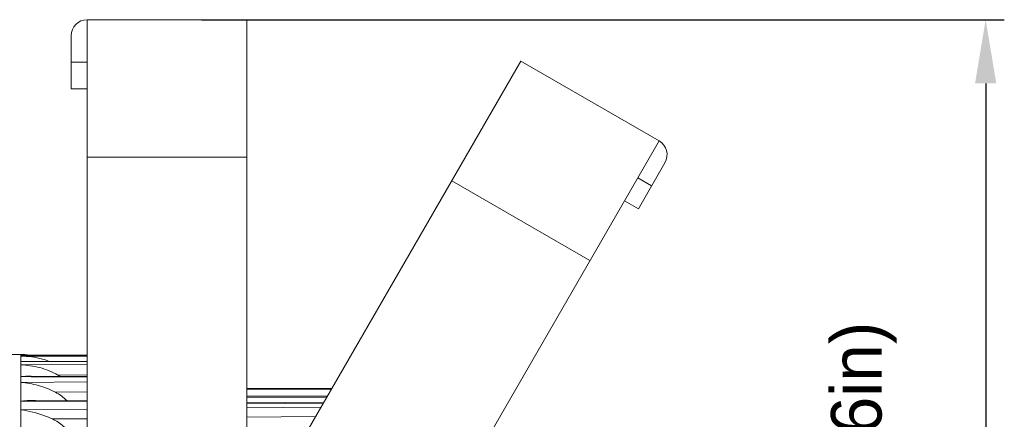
# Model space of a CAD drawing. Header units: millimetres. Extents: x 29035 to 30443, y 1864 to 2860.
# Tile 21 of 55: x 29738 to 29923, y 2566 to 2641. Entities that reach past the tile are written whole.
import ezdxf

# ---------------------------------------------------------------- set-up
doc = ezdxf.new("R2010")
doc.units = ezdxf.units.MM
doc.layers.add('\\M+5CFB8\\M+5CAB5\\M+5CFDF', color=7, linetype='Continuous', lineweight=13)
doc.dimstyles.new('ISO-25', dxfattribs={"dimtxt": 13, "dimasz": 12, "dimexe": 3.5, "dimexo": 0, "dimgap": 3.5, "dimtad": 1, "dimtxsty": 'Standard', "dimcen": 2.5, "dimadec": 0, "dimazin": 0, "dimtfac": 1, "dimtmove": 0, "dimatfit": 3, "dimfxl": 0, "dimarcsym": 0})

# ---------------------------------------------------------------- blocks, each defined once
blk = doc.blocks.new('*D8')
at = {"layer": '\\M+5CFB8\\M+5CAB5\\M+5CFDF', "color": 0, "lineweight": -2}
for p, q in [((29772.08, 2640.96), (29922.99, 2640.96)), ((29919.49, 2628.96), (29919.49, 2409.96)), ((29735.1, 2397.96), (29922.99, 2397.96))]:
    blk.add_line(p, q, dxfattribs=at)
at = {"layer": '\\M+5CFB8\\M+5CAB5\\M+5CFDF', "color": 0}
for points in [[(29917.49, 2628.96), (29921.49, 2628.96), (29919.49, 2640.96)], [(29917.49, 2409.96), (29921.49, 2409.96), (29919.49, 2397.96)]]:
    blk.add_solid(points, dxfattribs=at)
at = {"layer": 'Defpoints', "color": 0}
for p in [(29772.08, 2640.96), (29735.1, 2397.96), (29919.49, 2397.96)]:
    blk.add_point(p, dxfattribs=at)
at = {"layer": '\\M+5CFB8\\M+5CAB5\\M+5CFDF', "color": 0, "insert": (29909.49, 2519.46), "char_height": 13, "attachment_point": 5, "rotation": 90}
blk.add_mtext('243mm', dxfattribs=at)

msp = doc.modelspace()

# ---------------------------------------------------------------- linework, layer by layer
at = {"layer": '\\M+5CFB8\\M+5CAB5\\M+5CFDF'}
for p, q in [((29780.623, 2640.963), (29750.623, 2640.963)), ((29750.623, 2560.963), (29750.623, 2640.963)), ((29780.623, 2560.963), (29780.623, 2640.963)), ((29747.623, 2627.963), (29747.623, 2637.963)), ((29750.623, 2632.963), (29747.623, 2632.963)), ((29792.133, 2563.879), (29832.133, 2633.161)), ((29858.114, 2618.161), (29832.133, 2633.161)), ((29750.623, 2627.963), (29747.623, 2627.963)), ((29818.114, 2548.879), (29858.114, 2618.161)), ((29780.623, 2615.086), (29750.623, 2615.086)), ((29859.212, 2614.063), (29854.212, 2605.403)), ((29856.712, 2609.733), (29854.114, 2611.233)), ((29845.115, 2595.648), (29819.135, 2610.648)), ((29854.212, 2605.403), (29851.614, 2606.903)), ((29733.123, 2577.963), (29738.123, 2577.963)), ((29738.123, 2493.055), (29738.123, 2577.963)), ((29738.123, 2577.874), (29738.422, 2577.875)), ((29738.123, 2577.874), (29738.422, 2577.873)), ((29750.623, 2577.865), (29738.422, 2577.875)), ((29738.422, 2577.873), (29750.623, 2577.863)), ((29738.123, 2577.672), (29750.623, 2577.69)), ((29738.123, 2576.659), (29739.241, 2576.684)), ((29738.123, 2576.659), (29739.241, 2576.655)), ((29738.123, 2576.045), (29750.623, 2576.092)), ((29750.623, 2576.65), (29739.241, 2576.684)), ((29739.241, 2576.655), (29750.623, 2576.62)), ((29738.123, 2573.808), (29740.079, 2573.797)), ((29738.123, 2572.73), (29750.623, 2572.809)), ((29750.623, 2573.832), (29740.079, 2573.89)), ((29740.079, 2573.797), (29750.623, 2573.738)), ((29745.122, 2574.113), (29750.623, 2574.133)), ((29744.636, 2570.886), (29750.623, 2570.923)), ((29780.623, 2571.576), (29796.567, 2571.56)), ((29780.623, 2571.462), (29796.523, 2571.484)), ((29740.91, 2569.151), (29738.123, 2569.174)), ((29750.623, 2569.067), (29740.91, 2569.151)), ((29750.623, 2569.265), (29740.912, 2569.346)), ((29780.623, 2570.16), (29795.728, 2570.107)), ((29780.623, 2569.81), (29795.59, 2569.868)), ((29795.024, 2568.887), (29780.623, 2569.011)), ((29794.906, 2568.682), (29780.623, 2568.808)), ((29750.623, 2567.677), (29738.123, 2567.56)), ((29794.56, 2568.084), (29780.623, 2567.956)), ((29750.623, 2565.906), (29744.075, 2565.846)), ((29793.527, 2566.294), (29780.623, 2566.178))]:
    msp.add_line(p, q, dxfattribs=at)
for points in [[(29796.569, 2571.563), (29789.969, 2571.57), (29780.623, 2571.58)], [(29795.75, 2570.145), (29790.042, 2570.165), (29780.623, 2570.197)]]:
    msp.add_lwpolyline(points, dxfattribs=at)
for centre, radius, start, end in [((29750.623, 2637.963), 3, 90, 180), ((29856.614, 2615.563), 3, 330, 60), ((29738.124, 2555.359), 22.605, 89.23373, 90.00244), ((29738.149, 2556.92), 21.043, 86.58089, 89.2452), ((29740.491, 2566.169), 9.195, 56.99145, 59.75977)]:
    msp.add_arc(centre, radius, start, end, dxfattribs=at)
for points, knots in [([(29743.558, 2576.69), (29743.123, 2576.859), (29741.362, 2577.428), (29739.503, 2577.641), (29738.123, 2577.672)], [0, 0, 0, 0, 0.2526702, 1, 1, 1, 1]), ([(29745.122, 2574.113), (29744.059, 2574.733), (29741.757, 2575.638), (29739.327, 2575.976), (29738.123, 2576.045)], [0, 0, 0, 0, 0.5051145, 1, 1, 1, 1]), ([(29744.636, 2570.886), (29743.624, 2571.42), (29741.488, 2572.242), (29739.241, 2572.625), (29738.123, 2572.73)], [0, 0, 0, 0, 0.504866, 1, 1, 1, 1]), ([(29738.123, 2569.174), (29738.356, 2569.202), (29739.282, 2569.302), (29740.215, 2569.352), (29740.912, 2569.346)], [0, 0, 0, 0, 0.2520966, 1, 1, 1, 1]), ([(29744.075, 2565.846), (29743.601, 2566.071), (29741.694, 2566.881), (29739.655, 2567.361), (29738.123, 2567.56)], [0, 0, 0, 0, 0.2536168, 1, 1, 1, 1]), ([(29744.075, 2565.846), (29744.811, 2565.495), (29746.202, 2564.599), (29747.288, 2563.352), (29747.744, 2562.675)], [0, 0, 0, 0, 0.4999099, 1, 1, 1, 1])]:
    msp.add_open_spline(points, degree=3, knots=knots, dxfattribs=at)
for points in [[(29738.123, 2573.808), (29738.774, 2573.863), (29739.427, 2573.894), (29740.079, 2573.89)], [(29744.636, 2570.886), (29745.423, 2570.472), (29746.159, 2569.938), (29746.79, 2569.311)]]:
    msp.add_open_spline(points, degree=3, dxfattribs=at)

# ---------------------------------------------------------------- texts
at = {"layer": '\\M+5CFB8\\M+5CAB5\\M+5CFDF', "insert": (29890.422, 2548.143), "char_height": 9.5, "width": 47.51945, "attachment_point": 1, "rotation": 90}
msp.add_mtext('(9.6in)', dxfattribs=at)

# ---------------------------------------------------------------- dimensions: what is measured, and where the dimension line sits
at = {"layer": '\\M+5CFB8\\M+5CAB5\\M+5CFDF'}
dim = msp.add_linear_dim(base=(29919.492, 2397.963), p1=(29772.078, 2640.963), p2=(29735.101, 2397.963), angle=90, text='<>mm', dimstyle='ISO-25', dxfattribs=at)
dim.commit()
dim.dimension.update_dxf_attribs({"geometry": '*D8', "text_midpoint": (29909.492, 2519.463)})

doc.saveas('drawing.dxf')
